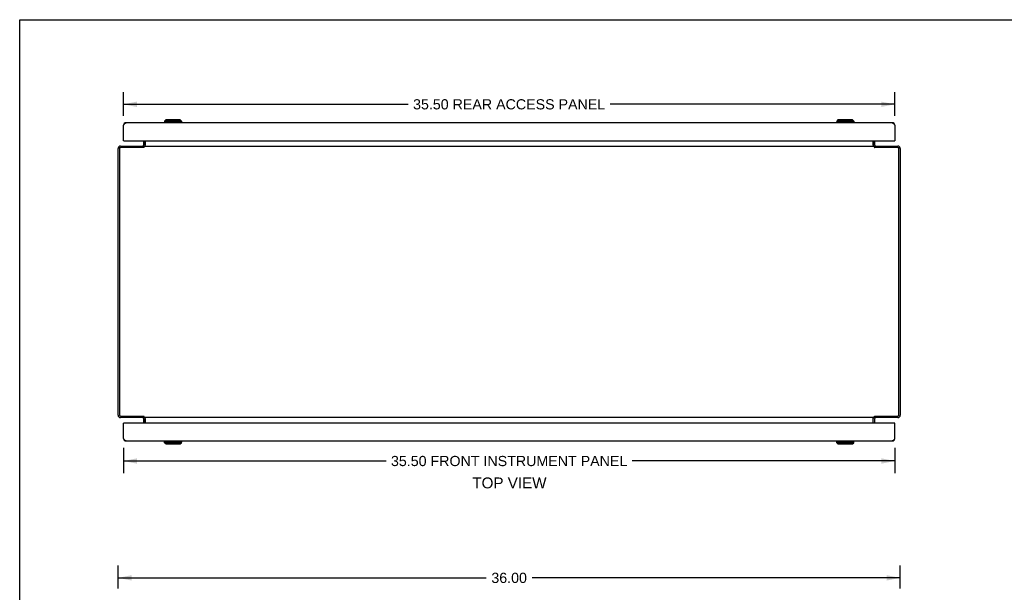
# Model space of a CAD drawing. Header units: inches. Extents: x 0 to 106, y 0 to 69.
# Tile 3 of 5: x 0 to 45, y 42 to 69. Entities that reach past the tile are written whole.
import ezdxf

# ---------------------------------------------------------------- set-up
doc = ezdxf.new("R2010")
doc.units = ezdxf.units.IN
doc.header["$LTSCALE"] = 5.84375
doc.header["$MEASUREMENT"] = 0
doc.layers.get('0').update_dxf_attribs({"linetype": 'CONTINUOUS'})
for name, color, linetype in [('1-ACCESS_PANEL', 7, 'CONTINUOUS'), ('1-INSTRUMENT_PANEL', 7, 'CONTINUOUS'), ('DIMENSIONS', 7, 'CONTINUOUS')]:
    doc.layers.add(name, color=color, linetype=linetype)
doc.styles.get("Standard").update_dxf_attribs({"font": 'arial.ttf'})
doc.dimstyles.new('DIMSTYLE_1', dxfattribs={"dimtxt": 0.46875, "dimasz": 0.625, "dimexe": 0.09, "dimexo": 0.07, "dimgap": 0.0375, "dimtad": 0, "dimtih": 1, "dimtoh": 1, "dimzin": 4, "dimdsep": 46, "dimtxsty": 'Standard', "dimblk": '_FILLED', "dimblk1": '_FILLED', "dimblk2": '_FILLED', "dimcen": 0.09, "dimazin": 1, "dimtfac": 1, "dimtofl": 0, "dimtmove": 0, "dimatfit": 3, "dimldrblk": '_FILLED', "dimfxl": 1, "dimtolj": 1, "dimtzin": 4, "dimarcsym": 0})

# ---------------------------------------------------------------- blocks, each defined once
blk = doc.blocks.new('_FILLED')
at = {"color": 0, "linetype": 'ByBlock'}
blk.add_solid([(0, 0), (-1, 0.2), (-1, -0.2)], dxfattribs=at)
blk = doc.blocks.new('*D2')
at = {"layer": '1-ACCESS_PANEL', "color": 2, "linetype": 'Continuous'}
for p, q in [((4.777, 64.324), (4.777, 65.417)), ((40.277, 64.324), (40.277, 65.417)), ((4.777, 64.855), (17.879, 64.855)), ((40.277, 64.855), (27.176, 64.855))]:
    blk.add_line(p, q, dxfattribs=at)
at = {"layer": '1-ACCESS_PANEL', "color": 2, "linetype": 'Continuous', "xscale": 0.625, "yscale": 0.625, "zscale": 0.625, "rotation": 180}
blk.add_blockref('_FILLED', (4.777, 64.855), dxfattribs=at)
at = {"layer": '1-ACCESS_PANEL', "color": 2, "linetype": 'Continuous', "xscale": 0.625, "yscale": 0.625, "zscale": 0.625}
blk.add_blockref('_FILLED', (40.277, 64.855), dxfattribs=at)
at = {"layer": '1-ACCESS_PANEL', "color": 2, "linetype": 'Continuous', "insert": (22.527, 65.089), "char_height": 0.46875, "width": 8.82783, "attachment_point": 2, "line_spacing_factor": 0.9}
blk.add_mtext('35.50 REAR ACCESS PANEL', dxfattribs=at)
blk = doc.blocks.new('*D9')
at = {"layer": 'DIMENSIONS', "color": 2, "linetype": 'Continuous'}
for p, q in [((4.527, 42.571), (4.527, 43.618)), ((40.527, 42.571), (40.527, 43.618)), ((4.527, 43.055), (21.474, 43.055)), ((40.527, 43.055), (23.581, 43.055))]:
    blk.add_line(p, q, dxfattribs=at)
at = {"layer": 'DIMENSIONS', "color": 2, "linetype": 'Continuous', "xscale": 0.625, "yscale": 0.625, "zscale": 0.625, "rotation": 180}
blk.add_blockref('_FILLED', (4.527, 43.055), dxfattribs=at)
at = {"layer": 'DIMENSIONS', "color": 2, "linetype": 'Continuous', "xscale": 0.625, "yscale": 0.625, "zscale": 0.625}
blk.add_blockref('_FILLED', (40.527, 43.055), dxfattribs=at)
at = {"layer": 'DIMENSIONS', "color": 2, "linetype": 'Continuous', "insert": (22.527, 43.29), "char_height": 0.4688, "width": 1.63801, "attachment_point": 2, "line_spacing_factor": 0.9}
blk.add_mtext('36.00', dxfattribs=at)
blk = doc.blocks.new('*D21')
at = {"layer": '1-INSTRUMENT_PANEL', "color": 2, "linetype": 'Continuous'}
for p, q in [((4.777, 49.035), (4.777, 47.872)), ((40.277, 49.035), (40.277, 47.872)), ((4.777, 48.435), (16.863, 48.435)), ((40.277, 48.435), (28.192, 48.435))]:
    blk.add_line(p, q, dxfattribs=at)
at = {"layer": '1-INSTRUMENT_PANEL', "color": 2, "linetype": 'Continuous', "xscale": 0.625, "yscale": 0.625, "zscale": 0.625, "rotation": 180}
blk.add_blockref('_FILLED', (4.777, 48.435), dxfattribs=at)
at = {"layer": '1-INSTRUMENT_PANEL', "color": 2, "linetype": 'Continuous', "xscale": 0.625, "yscale": 0.625, "zscale": 0.625}
blk.add_blockref('_FILLED', (40.277, 48.435), dxfattribs=at)
at = {"layer": '1-INSTRUMENT_PANEL', "color": 2, "linetype": 'Continuous', "insert": (22.527, 48.669), "char_height": 0.46875, "width": 10.85967, "attachment_point": 2, "line_spacing_factor": 0.9}
blk.add_mtext('35.50 FRONT INSTRUMENT PANEL', dxfattribs=at)

msp = doc.modelspace()

# ---------------------------------------------------------------- linework, layer by layer
at = {"color": 7, "linetype": 'Continuous'}
for p, q in [((0, 0), (0, 68.75)), ((0, 68.75), (106.25, 68.75)), ((4.779, 63.909), (4.79, 63.907)), ((6.645, 64.023), (6.645, 64.004)), ((7.472, 64.023), (6.645, 64.023)), ((6.724, 64.142), (6.665, 64.083)), ((6.665, 64.083), (6.665, 64.023)), ((7.452, 64.083), (6.665, 64.083)), ((7.393, 64.142), (6.724, 64.142)), ((7.393, 64.142), (7.452, 64.083)), ((7.452, 64.083), (7.452, 64.023)), ((7.472, 64.023), (7.472, 64.004)), ((38.41, 64.023), (37.583, 64.023)), ((37.583, 64.023), (37.583, 64.004)), ((37.662, 64.142), (37.602, 64.083)), ((38.39, 64.083), (37.602, 64.083)), ((37.602, 64.083), (37.602, 64.023)), ((38.331, 64.142), (37.662, 64.142)), ((38.331, 64.142), (38.39, 64.083)), ((38.39, 64.083), (38.39, 64.023)), ((38.41, 64.023), (38.41, 64.004)), ((40.275, 63.909), (40.265, 63.907)), ((4.777, 63.183), (4.782, 63.183)), ((4.792, 63.179), (4.777, 63.179)), ((5.777, 63.179), (5.777, 62.972)), ((39.277, 62.972), (39.277, 63.179)), ((40.262, 63.179), (40.277, 63.179)), ((40.277, 63.183), (40.272, 63.183)), ((5.702, 62.867), (5.702, 62.93)), ((5.719, 62.881), (5.702, 62.907)), ((39.335, 62.881), (39.352, 62.907)), ((39.352, 62.867), (39.352, 62.93)), ((5.702, 50.493), (5.702, 50.43)), ((5.719, 50.478), (5.702, 50.452)), ((5.777, 50.388), (5.777, 50.181)), ((39.277, 50.181), (39.277, 50.388)), ((39.335, 50.478), (39.352, 50.452)), ((39.352, 50.493), (39.352, 50.43)), ((4.792, 50.181), (4.777, 50.181)), ((4.777, 50.177), (4.782, 50.177)), ((40.262, 50.181), (40.277, 50.181)), ((40.277, 50.177), (40.272, 50.177)), ((4.779, 49.451), (4.79, 49.453)), ((40.275, 49.451), (40.265, 49.453)), ((6.645, 49.336), (6.645, 49.356)), ((6.645, 49.336), (7.472, 49.336)), ((6.665, 49.277), (6.665, 49.336)), ((6.724, 49.218), (6.665, 49.277)), ((6.665, 49.277), (7.452, 49.277)), ((6.724, 49.218), (7.393, 49.218)), ((7.393, 49.218), (7.452, 49.277)), ((7.452, 49.277), (7.452, 49.336)), ((7.472, 49.336), (7.472, 49.356)), ((37.583, 49.336), (37.583, 49.356)), ((37.583, 49.336), (38.41, 49.336)), ((37.602, 49.277), (37.602, 49.336)), ((37.602, 49.277), (38.39, 49.277)), ((37.662, 49.218), (37.602, 49.277)), ((37.662, 49.218), (38.331, 49.218)), ((38.331, 49.218), (38.39, 49.277)), ((38.39, 49.277), (38.39, 49.336)), ((38.41, 49.336), (38.41, 49.356))]:
    msp.add_line(p, q, dxfattribs=at)
at = {"color": 3, "linetype": 'Continuous'}
for p, q in [((4.783, 63.896), (4.787, 63.903)), ((4.787, 63.903), (4.792, 63.909)), ((40.16, 64.004), (4.894, 64.004)), ((40.259, 63.915), (40.263, 63.909)), ((40.263, 63.909), (40.267, 63.903)), ((40.267, 63.903), (40.271, 63.896)), ((4.777, 63.887), (4.783, 63.896)), ((4.777, 63.179), (4.777, 63.887)), ((40.271, 63.896), (40.277, 63.887)), ((40.277, 63.887), (40.277, 63.179)), ((4.792, 63.179), (40.262, 63.179)), ((5.702, 63.179), (5.702, 62.972)), ((5.779, 62.937), (5.779, 63.179)), ((39.275, 63.179), (39.275, 62.937)), ((39.352, 62.972), (39.352, 63.179)), ((4.527, 50.547), (4.527, 62.813)), ((4.59, 62.804), (4.59, 50.555)), ((4.644, 62.93), (5.702, 62.93)), ((5.704, 62.867), (4.653, 62.867)), ((5.706, 62.869), (5.704, 62.867)), ((5.709, 62.871), (5.706, 62.869)), ((5.711, 62.874), (5.709, 62.871)), ((5.717, 62.879), (5.711, 62.874)), ((5.719, 62.881), (5.717, 62.879)), ((5.729, 62.93), (5.729, 62.892)), ((5.729, 62.93), (39.325, 62.93)), ((39.325, 62.93), (39.325, 62.892)), ((39.343, 62.874), (39.346, 62.871)), ((39.346, 62.871), (39.349, 62.869)), ((39.349, 62.869), (39.351, 62.867)), ((40.402, 62.867), (39.351, 62.867)), ((39.352, 62.93), (40.41, 62.93)), ((40.464, 50.555), (40.464, 62.804)), ((40.527, 62.813), (40.527, 50.547)), ((5.702, 50.43), (4.644, 50.43)), ((4.653, 50.493), (5.704, 50.493)), ((5.702, 50.388), (5.702, 50.181)), ((5.706, 50.491), (5.704, 50.493)), ((5.709, 50.488), (5.706, 50.491)), ((5.711, 50.486), (5.709, 50.488)), ((5.729, 50.43), (5.729, 50.468)), ((39.325, 50.43), (5.729, 50.43)), ((5.779, 50.181), (5.779, 50.423)), ((39.275, 50.181), (39.275, 50.423)), ((39.325, 50.43), (39.325, 50.468)), ((39.336, 50.479), (39.338, 50.481)), ((39.338, 50.481), (39.343, 50.486)), ((39.343, 50.486), (39.346, 50.488)), ((39.346, 50.488), (39.349, 50.491)), ((39.349, 50.491), (39.351, 50.493)), ((39.351, 50.493), (40.402, 50.493)), ((40.41, 50.43), (39.352, 50.43)), ((39.352, 50.181), (39.352, 50.388)), ((4.777, 49.473), (4.777, 50.181)), ((40.262, 50.181), (4.792, 50.181)), ((40.277, 49.473), (40.277, 50.181)), ((4.783, 49.463), (4.777, 49.473)), ((4.787, 49.457), (4.783, 49.463)), ((4.792, 49.451), (4.787, 49.457)), ((4.796, 49.445), (4.792, 49.451)), ((40.267, 49.457), (40.263, 49.451)), ((40.271, 49.463), (40.267, 49.457)), ((40.277, 49.473), (40.271, 49.463)), ((4.894, 49.356), (40.16, 49.356))]:
    msp.add_line(p, q, dxfattribs=at)
for points in [[(4.792, 63.909), (4.796, 63.915), (4.798, 63.918), (4.8, 63.921), (4.802, 63.924), (4.804, 63.927), (4.806, 63.93), (4.808, 63.933), (4.81, 63.936), (4.812, 63.939), (4.814, 63.942), (4.816, 63.944), (4.818, 63.947), (4.82, 63.95), (4.822, 63.952), (4.824, 63.955), (4.826, 63.958), (4.828, 63.96), (4.83, 63.963), (4.832, 63.965), (4.834, 63.967), (4.836, 63.97), (4.838, 63.972), (4.84, 63.974), (4.842, 63.976), (4.844, 63.978), (4.846, 63.98), (4.848, 63.982), (4.85, 63.984), (4.852, 63.985), (4.854, 63.987), (4.856, 63.989), (4.858, 63.99), (4.86, 63.992), (4.862, 63.993), (4.864, 63.994), (4.866, 63.995), (4.868, 63.997), (4.87, 63.998), (4.872, 63.999), (4.874, 64), (4.876, 64), (4.878, 64.001), (4.88, 64.002), (4.882, 64.002), (4.884, 64.003), (4.886, 64.003), (4.888, 64.003), (4.89, 64.004), (4.892, 64.004), (4.894, 64.004)], [(40.16, 64.004), (40.162, 64.004), (40.164, 64.004), (40.166, 64.003), (40.168, 64.003), (40.17, 64.003), (40.173, 64.002), (40.175, 64.002), (40.177, 64.001), (40.179, 64), (40.181, 64), (40.183, 63.999), (40.185, 63.998), (40.187, 63.997), (40.189, 63.995), (40.191, 63.994), (40.193, 63.993), (40.195, 63.992), (40.197, 63.99), (40.199, 63.989), (40.201, 63.987), (40.203, 63.985), (40.205, 63.984), (40.207, 63.982), (40.209, 63.98), (40.211, 63.978), (40.213, 63.976), (40.215, 63.974), (40.217, 63.972), (40.219, 63.97), (40.221, 63.967), (40.223, 63.965), (40.225, 63.963), (40.227, 63.96), (40.229, 63.958), (40.231, 63.955), (40.233, 63.952), (40.235, 63.95), (40.237, 63.947), (40.239, 63.944), (40.241, 63.942), (40.243, 63.939), (40.245, 63.936), (40.247, 63.933), (40.249, 63.93), (40.251, 63.927), (40.253, 63.924), (40.255, 63.921), (40.257, 63.918), (40.259, 63.915)], [(5.683, 62.937), (5.684, 62.937), (5.684, 62.937), (5.685, 62.937), (5.685, 62.937), (5.686, 62.937), (5.687, 62.937), (5.688, 62.936), (5.689, 62.936), (5.69, 62.935), (5.691, 62.935)], [(5.691, 62.935), (5.693, 62.933), (5.695, 62.933), (5.696, 62.932), (5.697, 62.931), (5.698, 62.931), (5.699, 62.93), (5.7, 62.93), (5.701, 62.93), (5.702, 62.93)], [(5.729, 62.892), (5.728, 62.89), (5.727, 62.889), (5.725, 62.888), (5.724, 62.886), (5.723, 62.885), (5.722, 62.884), (5.72, 62.882), (5.719, 62.881)], [(5.772, 62.936), (5.771, 62.936), (5.77, 62.935), (5.768, 62.935), (5.767, 62.934), (5.766, 62.933), (5.764, 62.932), (5.763, 62.932), (5.762, 62.931)], [(5.779, 62.937), (5.778, 62.937), (5.777, 62.937), (5.776, 62.937), (5.775, 62.937), (5.774, 62.937), (5.772, 62.936)], [(39.275, 62.937), (39.276, 62.937), (39.277, 62.937), (39.279, 62.937), (39.28, 62.937), (39.281, 62.937), (39.283, 62.936)], [(39.283, 62.936), (39.284, 62.936), (39.285, 62.935), (39.287, 62.935), (39.288, 62.934), (39.289, 62.933), (39.291, 62.932), (39.292, 62.932), (39.293, 62.931)], [(39.325, 62.892), (39.327, 62.89), (39.328, 62.889), (39.329, 62.888), (39.331, 62.886), (39.332, 62.885), (39.333, 62.884), (39.334, 62.882), (39.336, 62.881), (39.337, 62.88), (39.343, 62.874)], [(39.361, 62.933), (39.36, 62.933), (39.359, 62.932), (39.358, 62.931), (39.357, 62.931), (39.355, 62.93), (39.354, 62.93), (39.353, 62.93), (39.352, 62.93)], [(39.371, 62.937), (39.371, 62.937), (39.371, 62.937), (39.37, 62.937), (39.369, 62.937), (39.369, 62.937), (39.368, 62.937), (39.367, 62.936), (39.366, 62.936), (39.365, 62.935), (39.364, 62.935), (39.361, 62.933)], [(5.683, 50.423), (5.684, 50.423), (5.684, 50.423), (5.685, 50.423), (5.685, 50.423), (5.686, 50.423), (5.687, 50.423), (5.688, 50.423), (5.689, 50.424), (5.69, 50.424), (5.691, 50.425), (5.693, 50.426)], [(5.693, 50.426), (5.695, 50.427), (5.696, 50.428), (5.697, 50.428), (5.698, 50.429), (5.699, 50.429), (5.7, 50.43), (5.701, 50.43), (5.702, 50.43)], [(5.729, 50.468), (5.728, 50.469), (5.727, 50.471), (5.725, 50.472), (5.724, 50.473), (5.723, 50.475), (5.722, 50.476), (5.72, 50.477), (5.719, 50.479), (5.718, 50.48), (5.711, 50.486)], [(5.772, 50.423), (5.771, 50.424), (5.77, 50.424), (5.768, 50.425), (5.767, 50.426), (5.766, 50.426), (5.764, 50.427), (5.763, 50.428), (5.762, 50.429)], [(5.779, 50.423), (5.778, 50.423), (5.777, 50.423), (5.776, 50.423), (5.775, 50.423), (5.774, 50.423), (5.772, 50.423)], [(39.275, 50.423), (39.276, 50.423), (39.277, 50.423), (39.279, 50.423), (39.28, 50.423), (39.281, 50.423), (39.283, 50.423)], [(39.283, 50.423), (39.284, 50.424), (39.285, 50.424), (39.287, 50.425), (39.288, 50.426), (39.289, 50.426), (39.291, 50.427), (39.292, 50.428), (39.293, 50.429)], [(39.325, 50.468), (39.327, 50.469), (39.328, 50.471), (39.329, 50.472), (39.331, 50.473), (39.332, 50.475), (39.333, 50.476), (39.334, 50.477), (39.336, 50.479)], [(39.364, 50.425), (39.361, 50.426), (39.36, 50.427), (39.359, 50.428), (39.358, 50.428), (39.357, 50.429), (39.355, 50.429), (39.354, 50.43), (39.353, 50.43), (39.352, 50.43)], [(39.371, 50.423), (39.371, 50.423), (39.371, 50.423), (39.37, 50.423), (39.369, 50.423), (39.369, 50.423), (39.368, 50.423), (39.367, 50.423), (39.366, 50.424), (39.365, 50.424), (39.364, 50.425)], [(4.894, 49.356), (4.892, 49.356), (4.89, 49.356), (4.888, 49.356), (4.886, 49.356), (4.884, 49.357), (4.882, 49.357), (4.88, 49.358), (4.878, 49.359), (4.876, 49.359), (4.874, 49.36), (4.872, 49.361), (4.87, 49.362), (4.868, 49.363), (4.866, 49.364), (4.864, 49.365), (4.862, 49.367), (4.86, 49.368), (4.858, 49.369), (4.856, 49.371), (4.854, 49.373), (4.852, 49.374), (4.85, 49.376), (4.848, 49.378), (4.846, 49.38), (4.844, 49.382), (4.842, 49.384), (4.84, 49.386), (4.838, 49.388), (4.836, 49.39), (4.834, 49.392), (4.832, 49.395), (4.83, 49.397), (4.828, 49.4), (4.826, 49.402), (4.824, 49.405), (4.822, 49.407), (4.82, 49.41), (4.818, 49.412), (4.816, 49.415), (4.814, 49.418), (4.812, 49.421), (4.81, 49.424), (4.808, 49.427), (4.806, 49.43), (4.804, 49.432), (4.802, 49.435), (4.8, 49.438), (4.798, 49.442), (4.796, 49.445)], [(40.263, 49.451), (40.259, 49.445), (40.257, 49.442), (40.255, 49.438), (40.253, 49.435), (40.251, 49.432), (40.249, 49.43), (40.247, 49.427), (40.245, 49.424), (40.243, 49.421), (40.241, 49.418), (40.239, 49.415), (40.237, 49.412), (40.235, 49.41), (40.233, 49.407), (40.231, 49.405), (40.229, 49.402), (40.227, 49.4), (40.225, 49.397), (40.223, 49.395), (40.221, 49.392), (40.219, 49.39), (40.217, 49.388), (40.215, 49.386), (40.213, 49.384), (40.211, 49.382), (40.209, 49.38), (40.207, 49.378), (40.205, 49.376), (40.203, 49.374), (40.201, 49.373), (40.199, 49.371), (40.197, 49.369), (40.195, 49.368), (40.193, 49.367), (40.191, 49.365), (40.189, 49.364), (40.187, 49.363), (40.185, 49.362), (40.183, 49.361), (40.181, 49.36), (40.179, 49.359), (40.177, 49.359), (40.175, 49.358), (40.173, 49.357), (40.17, 49.357), (40.168, 49.356), (40.166, 49.356), (40.164, 49.356), (40.162, 49.356), (40.16, 49.356)]]:
    msp.add_lwpolyline(points, dxfattribs=at)
for centre, radius, start, end in [((4.894, 63.887), 0.117, 90, 180), ((40.16, 63.887), 0.117, 0, 90), ((4.792, 63.194), 0.015, 180, 270), ((40.262, 63.194), 0.015, 270, 360), ((4.644, 62.813), 0.117, 90, 180), ((4.653, 62.804), 0.0625, 90, 180), ((5.66, 62.972), 0.042, 270, 360), ((39.394, 62.972), 0.042, 180, 270), ((40.402, 62.804), 0.0625, 0, 90), ((40.41, 62.813), 0.117, 0, 90), ((4.644, 50.547), 0.117, 180, 270), ((4.653, 50.555), 0.0625, 180, 270), ((5.66, 50.388), 0.042, 0, 90), ((39.394, 50.388), 0.042, 90, 180), ((40.402, 50.555), 0.0625, 270, 360), ((40.41, 50.547), 0.117, 270, 360), ((4.792, 50.166), 0.015, 90, 180), ((40.262, 50.166), 0.015, 0, 90), ((4.894, 49.473), 0.117, 180, 270), ((40.16, 49.473), 0.117, 270, 360)]:
    msp.add_arc(centre, radius, start, end, dxfattribs=at)
at = {"color": 7, "linetype": 'Continuous'}
for centre, start, end in [((5.66, 62.972), 342.3092, 360), ((39.394, 62.972), 180, 197.6908), ((5.66, 50.388), 0, 17.6908), ((39.394, 50.388), 162.3092, 180)]:
    msp.add_arc(centre, 0.117, start, end, dxfattribs=at)

# ---------------------------------------------------------------- texts
at = {"layer": 'DIMENSIONS', "color": 2, "linetype": 'Continuous', "insert": (22.54, 47.676), "char_height": 0.5, "width": 3.40706, "attachment_point": 2, "line_spacing_factor": 0.9}
msp.add_mtext('TOP VIEW', dxfattribs=at)

# ---------------------------------------------------------------- dimensions: what is measured, and where the dimension line sits
at = {"layer": '1-ACCESS_PANEL', "color": 2, "linetype": 'Continuous'}
dim = msp.add_linear_dim(base=(40.277, 64.855), p1=(4.777, 65.487), p2=(40.277, 65.487), text='<> REAR ACCESS PANEL', dimstyle='DIMSTYLE_1', dxfattribs=at)
dim.commit()
dim.dimension.update_dxf_attribs({"geometry": '*D2', "text_midpoint": (22.527, 64.855), "dimtype": 160})
at = {"layer": '1-INSTRUMENT_PANEL', "color": 2, "linetype": 'Continuous'}
dim = msp.add_linear_dim(base=(4.777, 48.435), p1=(40.277, 49.105), p2=(4.777, 49.105), angle=180, text='<> FRONT INSTRUMENT PANEL', dimstyle='DIMSTYLE_1', dxfattribs=at)
dim.commit()
dim.dimension.update_dxf_attribs({"geometry": '*D21', "text_midpoint": (22.527, 48.435), "dimtype": 160})
at = {"layer": 'DIMENSIONS', "color": 2, "linetype": 'Continuous'}
dim = msp.add_linear_dim(base=(4.527, 43.055), p1=(40.527, 43.688), p2=(4.527, 43.688), angle=180, dimstyle='DIMSTYLE_1', dxfattribs=at)
dim.commit()
dim.dimension.update_dxf_attribs({"geometry": '*D9', "text_midpoint": (22.526, 43.053), "dimtype": 160})

doc.saveas('drawing.dxf')
